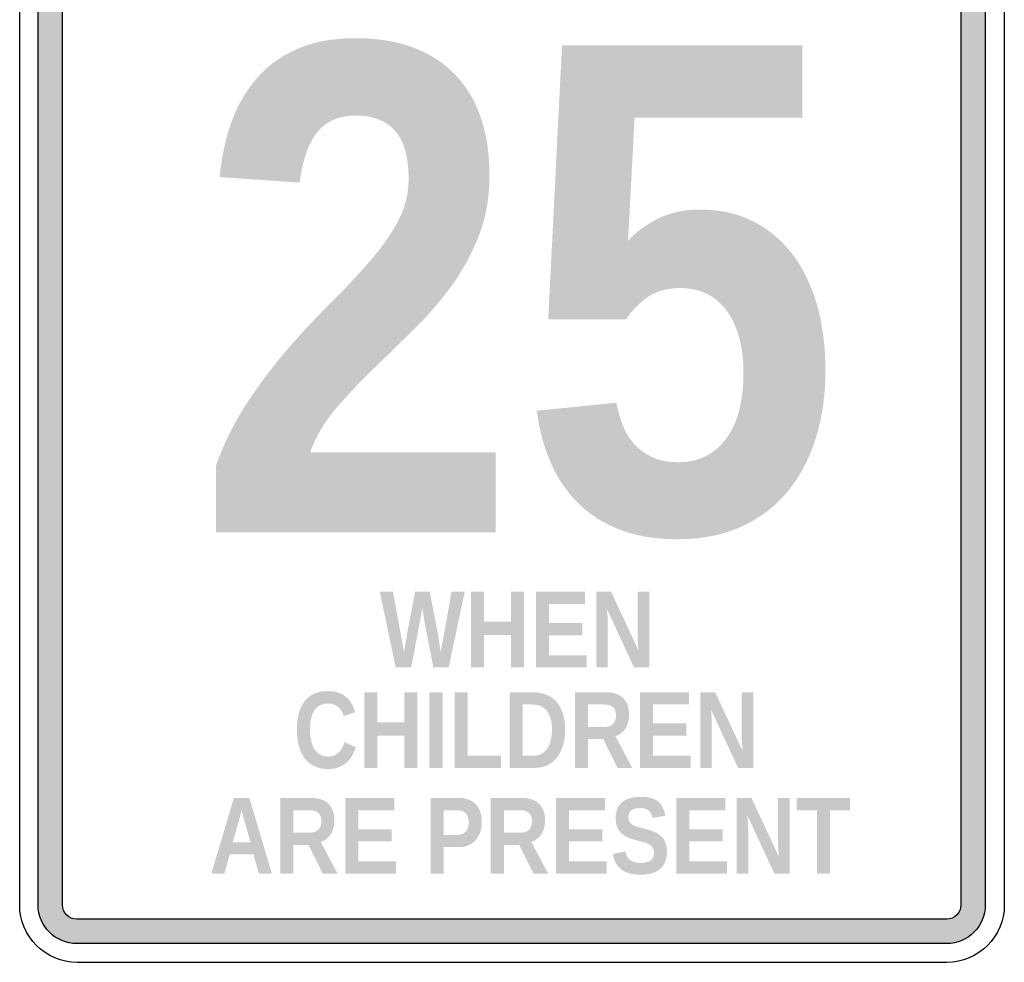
# Model space of a CAD drawing. Header units: inches. Extents: x -0.5 to 0.5, y -0.94 to 0.94.
# Tile 1 of 2: x -0.5 to 0.5, y -0.94 to 0.02. Entities that reach past the tile are written whole.
import ezdxf

# ---------------------------------------------------------------- set-up
doc = ezdxf.new("R2010")
doc.units = ezdxf.units.IN
doc.header["$MEASUREMENT"] = 0

msp = doc.modelspace()

# ---------------------------------------------------------------- hatches: boundary and pattern name
h = msp.add_hatch(color=7)
edge = h.paths.add_edge_path()
edge.add_line((0.4414, 0.4188), (-0.4419, 0.4188))
edge.add_spline(control_points=[(-0.4419, 0.4188), (-0.4637, 0.4188), (-0.4813, 0.4011), (-0.4813, 0.3794)], knot_values=[0, 0, 0, 0, 1, 1, 1, 1], degree=3, periodic=0)
edge.add_line((-0.4813, 0.3794), (-0.4813, -0.8808))
edge.add_spline(control_points=[(-0.4813, -0.8808), (-0.4813, -0.9026), (-0.4637, -0.9202), (-0.4419, -0.9202)], knot_values=[0, 0, 0, 0, 1, 1, 1, 1], degree=3, periodic=0)
edge.add_line((-0.4419, -0.9202), (0.4414, -0.9202))
edge.add_spline(control_points=[(0.4414, -0.9202), (0.4518, -0.9202), (0.4618, -0.9161), (0.4692, -0.9087), (0.4766, -0.9013), (0.4807, -0.8913), (0.4807, -0.8808)], knot_values=[0, 0, 0, 0, 1, 1, 1, 2, 2, 2, 2], degree=3, periodic=0)
edge.add_line((0.4807, -0.8808), (0.4807, 0.3794))
edge.add_spline(control_points=[(0.4807, 0.3794), (0.4807, 0.3898), (0.4766, 0.3998), (0.4692, 0.4072), (0.4618, 0.4146), (0.4518, 0.4188), (0.4414, 0.4188)], knot_values=[0, 0, 0, 0, 1, 1, 1, 2, 2, 2, 2], degree=3, periodic=0)
edge = h.paths.add_edge_path(flags=0)
edge.add_spline(control_points=[(0.4414, 0.394), (0.4494, 0.394), (0.4559, 0.3874), (0.4559, 0.3794)], knot_values=[0, 0, 0, 0, 1, 1, 1, 1], degree=3, periodic=0)
edge.add_line((0.4559, 0.3794), (0.4559, -0.8808))
edge.add_spline(control_points=[(0.4559, -0.8808), (0.4559, -0.8889), (0.4494, -0.8954), (0.4414, -0.8954)], knot_values=[0, 0, 0, 0, 1, 1, 1, 1], degree=3, periodic=0)
edge.add_line((0.4414, -0.8954), (-0.4419, -0.8954))
edge.add_spline(control_points=[(-0.4419, -0.8954), (-0.45, -0.8954), (-0.4565, -0.8889), (-0.4565, -0.8808)], knot_values=[0, 0, 0, 0, 1, 1, 1, 1], degree=3, periodic=0)
edge.add_line((-0.4565, -0.8808), (-0.4565, 0.3794))
edge.add_spline(control_points=[(-0.4565, 0.3794), (-0.4565, 0.3832), (-0.455, 0.3869), (-0.4522, 0.3897), (-0.4495, 0.3924), (-0.4458, 0.394), (-0.4419, 0.394)], knot_values=[0, 0, 0, 0, 1, 1, 1, 2, 2, 2, 2], degree=3, periodic=0)
edge.add_line((-0.4419, 0.394), (0.4414, 0.394))
h = msp.add_hatch(color=7)
edge = h.paths.add_edge_path()
edge.add_line((-0.3005, -0.5024), (-0.3005, -0.434))
edge.add_spline(control_points=[(-0.3005, -0.434), (-0.2914, -0.4094), (-0.2802, -0.3872), (-0.2668, -0.3675), (-0.2535, -0.3477), (-0.2396, -0.3296), (-0.2251, -0.3131), (-0.2105, -0.2966), (-0.1962, -0.2812), (-0.1819, -0.2671), (-0.1676, -0.2529), (-0.1548, -0.2392), (-0.1435, -0.226), (-0.1321, -0.2128), (-0.1229, -0.1995), (-0.1157, -0.1862), (-0.1086, -0.1728), (-0.105, -0.1587), (-0.105, -0.1437), (-0.105, -0.1217), (-0.1095, -0.1054), (-0.1185, -0.0949), (-0.1275, -0.0844), (-0.1408, -0.0791), (-0.1584, -0.0791), (-0.1757, -0.0791), (-0.1888, -0.0848), (-0.1979, -0.0961), (-0.2069, -0.1075), (-0.2128, -0.1245), (-0.2156, -0.1472)], knot_values=[0, 0, 0, 0, 1, 1, 1, 2, 2, 2, 3, 3, 3, 4, 4, 4, 5, 5, 5, 6, 6, 6, 7, 7, 7, 8, 8, 8, 9, 9, 9, 10, 10, 10, 10], degree=3, periodic=0)
edge.add_line((-0.2156, -0.1472), (-0.297, -0.1416))
edge.add_spline(control_points=[(-0.297, -0.1416), (-0.2951, -0.1222), (-0.2912, -0.1039), (-0.2853, -0.0868), (-0.2793, -0.0698), (-0.2708, -0.0548), (-0.2598, -0.0419), (-0.2488, -0.029), (-0.235, -0.0189), (-0.2184, -0.0116), (-0.2018, -0.0042), (-0.1819, -0.0005), (-0.1587, -0.0005), (-0.137, -0.0005), (-0.1177, -0.0036), (-0.1008, -0.0098), (-0.084, -0.016), (-0.0697, -0.0251), (-0.0582, -0.037), (-0.0466, -0.0489), (-0.0378, -0.0635), (-0.0318, -0.0807), (-0.0259, -0.0979), (-0.0229, -0.1175), (-0.0229, -0.1395), (-0.0229, -0.1627), (-0.0266, -0.1836), (-0.0341, -0.2023), (-0.0416, -0.221), (-0.0512, -0.2383), (-0.0629, -0.2541), (-0.0746, -0.2699), (-0.0876, -0.2847), (-0.1019, -0.2985)], knot_values=[0, 0, 0, 0, 1, 1, 1, 2, 2, 2, 3, 3, 3, 4, 4, 4, 5, 5, 5, 6, 6, 6, 7, 7, 7, 8, 8, 8, 9, 9, 9, 10, 10, 10, 11, 11, 11, 11], degree=3, periodic=0)
edge.add_line((-0.1019, -0.2985), (-0.1433, -0.3389))
edge.add_spline(control_points=[(-0.1433, -0.3389), (-0.1568, -0.352), (-0.1692, -0.3652), (-0.1803, -0.3785), (-0.1914, -0.3919), (-0.1997, -0.4061), (-0.205, -0.4213)], knot_values=[0, 0, 0, 0, 1, 1, 1, 2, 2, 2, 2], degree=3, periodic=0)
edge.add_line((-0.205, -0.4213), (-0.0166, -0.4213))
edge.add_line((-0.0166, -0.4213), (-0.0166, -0.5024))
edge.add_line((-0.0166, -0.5024), (-0.3005, -0.5024))
h = msp.add_hatch(color=7)
edge = h.paths.add_edge_path()
edge.add_spline(control_points=[(0.3183, -0.3378), (0.3183, -0.3626), (0.3151, -0.3855), (0.3086, -0.4064), (0.3022, -0.4274), (0.2927, -0.4455), (0.28, -0.4608), (0.2674, -0.4762), (0.2517, -0.4881), (0.233, -0.4966), (0.2143, -0.5052), (0.1926, -0.5094), (0.1681, -0.5094), (0.1454, -0.5094), (0.1256, -0.5061), (0.1087, -0.4994), (0.0919, -0.4928), (0.0777, -0.4835), (0.0661, -0.4717), (0.0545, -0.4599), (0.0454, -0.446), (0.0387, -0.4301), (0.032, -0.4142), (0.0275, -0.3971), (0.0252, -0.3789)], knot_values=[0, 0, 0, 0, 1, 1, 1, 2, 2, 2, 3, 3, 3, 4, 4, 4, 5, 5, 5, 6, 6, 6, 7, 7, 7, 8, 8, 8, 8], degree=3, periodic=0)
edge.add_line((0.0252, -0.3789), (0.1059, -0.3708))
edge.add_spline(control_points=[(0.1059, -0.3708), (0.1076, -0.3785), (0.1097, -0.386), (0.1124, -0.3933), (0.1151, -0.4005), (0.119, -0.4069), (0.124, -0.4126), (0.129, -0.4182), (0.1352, -0.4227), (0.1424, -0.4261), (0.1497, -0.4295), (0.1586, -0.4312), (0.1691, -0.4312), (0.1892, -0.4312), (0.2053, -0.4233), (0.2172, -0.4077), (0.2291, -0.392), (0.2351, -0.3694), (0.2351, -0.3399), (0.2351, -0.3268), (0.2336, -0.315), (0.2307, -0.3045), (0.2278, -0.2939), (0.2236, -0.2849), (0.2181, -0.2774), (0.2126, -0.2699), (0.2058, -0.2642), (0.1979, -0.2602), (0.1899, -0.2563), (0.1809, -0.2543), (0.1709, -0.2543), (0.1575, -0.2543), (0.1465, -0.2574), (0.1377, -0.2636), (0.1289, -0.2698), (0.1216, -0.2773), (0.1158, -0.2862)], knot_values=[0, 0, 0, 0, 1, 1, 1, 2, 2, 2, 3, 3, 3, 4, 4, 4, 5, 5, 5, 6, 6, 6, 7, 7, 7, 8, 8, 8, 9, 9, 9, 10, 10, 10, 11, 11, 11, 12, 12, 12, 12], degree=3, periodic=0)
edge.add_line((0.1158, -0.2862), (0.0368, -0.2862))
edge.add_line((0.0368, -0.2862), (0.0508, -0.0079))
edge.add_line((0.0508, -0.0079), (0.2948, -0.0079))
edge.add_line((0.2948, -0.0079), (0.2948, -0.0812))
edge.add_line((0.2948, -0.0812), (0.1245, -0.0812))
edge.add_line((0.1245, -0.0812), (0.1179, -0.2062))
edge.add_spline(control_points=[(0.1179, -0.2062), (0.1258, -0.1975), (0.1359, -0.1901), (0.1482, -0.1839), (0.1605, -0.1777), (0.1748, -0.1746), (0.1912, -0.1746), (0.2111, -0.1746), (0.229, -0.1786), (0.2447, -0.1865), (0.2605, -0.1945), (0.2739, -0.2056), (0.2848, -0.2199), (0.2956, -0.2341), (0.3039, -0.2513), (0.3097, -0.2713), (0.3154, -0.2913), (0.3183, -0.3135), (0.3183, -0.3378)], knot_values=[0, 0, 0, 0, 1, 1, 1, 2, 2, 2, 3, 3, 3, 4, 4, 4, 5, 5, 5, 6, 6, 6, 6], degree=3, periodic=0)
h = msp.add_hatch(color=7)
edge = h.paths.add_edge_path()
edge.add_line((-0.0643, -0.6396), (-0.0799, -0.6396))
edge.add_line((-0.0799, -0.6396), (-0.0885, -0.5951))
edge.add_spline(control_points=[(-0.0885, -0.5951), (-0.0888, -0.5938), (-0.089, -0.5922), (-0.0893, -0.5903)], knot_values=[0, 0, 0, 0, 1, 1, 1, 1], degree=3, periodic=0)
edge.add_line((-0.0893, -0.5903), (-0.0902, -0.5849))
edge.add_spline(control_points=[(-0.0902, -0.5849), (-0.0906, -0.5829), (-0.0909, -0.5808), (-0.0911, -0.5787)], knot_values=[0, 0, 0, 0, 1, 1, 1, 1], degree=3, periodic=0)
edge.add_spline(control_points=[(-0.0911, -0.5787), (-0.0911, -0.5787), (-0.0914, -0.5808), (-0.0921, -0.585)], knot_values=[0, 0, 0, 0, 1, 1, 1, 1], degree=3, periodic=0)
edge.add_spline(control_points=[(-0.0921, -0.585), (-0.0921, -0.585), (-0.0922, -0.5859), (-0.0925, -0.5877), (-0.0927, -0.5886), (-0.0928, -0.5895), (-0.093, -0.5904)], knot_values=[0, 0, 0, 0, 1, 1, 1, 2, 2, 2, 2], degree=3, periodic=0)
edge.add_line((-0.093, -0.5904), (-0.0935, -0.5929))
edge.add_spline(control_points=[(-0.0935, -0.5929), (-0.0936, -0.5937), (-0.0938, -0.5945), (-0.0939, -0.5951)], knot_values=[0, 0, 0, 0, 1, 1, 1, 1], degree=3, periodic=0)
edge.add_line((-0.0939, -0.5951), (-0.1024, -0.6396))
edge.add_line((-0.1024, -0.6396), (-0.1181, -0.6396))
edge.add_line((-0.1181, -0.6396), (-0.1343, -0.5627))
edge.add_line((-0.1343, -0.5627), (-0.1209, -0.5627))
edge.add_line((-0.1209, -0.5627), (-0.1131, -0.6055))
edge.add_line((-0.1131, -0.6055), (-0.1118, -0.6124))
edge.add_line((-0.1118, -0.6124), (-0.1107, -0.6184))
edge.add_spline(control_points=[(-0.1107, -0.6184), (-0.1104, -0.6205), (-0.11, -0.6225), (-0.1097, -0.6244)], knot_values=[0, 0, 0, 0, 1, 1, 1, 1], degree=3, periodic=0)
edge.add_line((-0.1097, -0.6244), (-0.1084, -0.6165))
edge.add_spline(control_points=[(-0.1084, -0.6165), (-0.1084, -0.6165), (-0.1082, -0.6154), (-0.1079, -0.6131)], knot_values=[0, 0, 0, 0, 1, 1, 1, 1], degree=3, periodic=0)
edge.add_line((-0.1079, -0.6131), (-0.1072, -0.6097))
edge.add_line((-0.1072, -0.6097), (-0.1067, -0.6064))
edge.add_line((-0.1067, -0.6064), (-0.1062, -0.6036))
edge.add_line((-0.1062, -0.6036), (-0.0984, -0.5627))
edge.add_line((-0.0984, -0.5627), (-0.0836, -0.5627))
edge.add_line((-0.0836, -0.5627), (-0.0756, -0.6036))
edge.add_spline(control_points=[(-0.0756, -0.6036), (-0.0754, -0.6045), (-0.0753, -0.6055), (-0.0751, -0.6065)], knot_values=[0, 0, 0, 0, 1, 1, 1, 1], degree=3, periodic=0)
edge.add_line((-0.0751, -0.6065), (-0.0746, -0.6099))
edge.add_spline(control_points=[(-0.0746, -0.6099), (-0.0744, -0.6111), (-0.0742, -0.6122), (-0.074, -0.6133), (-0.0739, -0.6145), (-0.0737, -0.6156), (-0.0735, -0.6167)], knot_values=[0, 0, 0, 0, 1, 1, 1, 2, 2, 2, 2], degree=3, periodic=0)
edge.add_line((-0.0735, -0.6167), (-0.0725, -0.6244))
edge.add_spline(control_points=[(-0.0725, -0.6244), (-0.0725, -0.6244), (-0.0721, -0.6223), (-0.0714, -0.6181)], knot_values=[0, 0, 0, 0, 1, 1, 1, 1], degree=3, periodic=0)
edge.add_spline(control_points=[(-0.0714, -0.6181), (-0.0714, -0.6181), (-0.071, -0.616), (-0.0702, -0.6119), (-0.0698, -0.6097), (-0.0694, -0.6076), (-0.069, -0.6055)], knot_values=[0, 0, 0, 0, 1, 1, 1, 2, 2, 2, 2], degree=3, periodic=0)
edge.add_line((-0.069, -0.6055), (-0.0614, -0.5627))
edge.add_line((-0.0614, -0.5627), (-0.048, -0.5627))
edge.add_line((-0.048, -0.5627), (-0.0643, -0.6396))
for points in [[(-0.0011, -0.6396), (-0.0011, -0.6067), (-0.0286, -0.6067), (-0.0286, -0.6396), (-0.0418, -0.6396), (-0.0418, -0.5627), (-0.0286, -0.5627), (-0.0286, -0.5933), (-0.0011, -0.5933), (-0.0011, -0.5627), (0.0121, -0.5627), (0.0121, -0.6396), (-0.0011, -0.6396)], [(0.0244, -0.6396), (0.0244, -0.5627), (0.074, -0.5627), (0.074, -0.5752), (0.0376, -0.5752), (0.0376, -0.5945), (0.0713, -0.5945), (0.0713, -0.6069), (0.0376, -0.6069), (0.0376, -0.6272), (0.0758, -0.6272), (0.0758, -0.6396), (0.0244, -0.6396)], [(-0.1093, -0.7417), (-0.1093, -0.7088), (-0.1367, -0.7088), (-0.1367, -0.7417), (-0.1499, -0.7417), (-0.1499, -0.6648), (-0.1367, -0.6648), (-0.1367, -0.6954), (-0.1093, -0.6954), (-0.1093, -0.6648), (-0.0961, -0.6648), (-0.0961, -0.7417), (-0.1093, -0.7417)], [(-0.0838, -0.7417), (-0.0838, -0.6648), (-0.0705, -0.6648), (-0.0705, -0.7417), (-0.0838, -0.7417)], [(-0.0583, -0.7417), (-0.0583, -0.6648), (-0.0451, -0.6648), (-0.0451, -0.7293), (-0.0112, -0.7293), (-0.0112, -0.7417), (-0.0583, -0.7417)], [(0.1301, -0.7417), (0.1301, -0.6648), (0.1797, -0.6648), (0.1797, -0.6773), (0.1433, -0.6773), (0.1433, -0.6966), (0.1769, -0.6966), (0.1769, -0.709), (0.1433, -0.709), (0.1433, -0.7293), (0.1815, -0.7293), (0.1815, -0.7417), (0.1301, -0.7417)], [(-0.1692, -0.8491), (-0.1692, -0.7722), (-0.1196, -0.7722), (-0.1196, -0.7847), (-0.156, -0.7847), (-0.156, -0.804), (-0.1223, -0.804), (-0.1223, -0.8164), (-0.156, -0.8164), (-0.156, -0.8367), (-0.1178, -0.8367), (-0.1178, -0.8491), (-0.1692, -0.8491)], [(0.0447, -0.8491), (0.0447, -0.7722), (0.0943, -0.7722), (0.0943, -0.7847), (0.0579, -0.7847), (0.0579, -0.804), (0.0916, -0.804), (0.0916, -0.8164), (0.0579, -0.8164), (0.0579, -0.8367), (0.0961, -0.8367), (0.0961, -0.8491), (0.0447, -0.8491)], [(0.167, -0.8491), (0.167, -0.7722), (0.2166, -0.7722), (0.2166, -0.7847), (0.1802, -0.7847), (0.1802, -0.804), (0.2139, -0.804), (0.2139, -0.8164), (0.1802, -0.8164), (0.1802, -0.8367), (0.2184, -0.8367), (0.2184, -0.8491), (0.167, -0.8491)], [(0.3228, -0.7847), (0.3228, -0.8491), (0.3096, -0.8491), (0.3096, -0.7847), (0.2892, -0.7847), (0.2892, -0.7722), (0.3432, -0.7722), (0.3432, -0.7847), (0.3228, -0.7847)]]:
    msp.add_hatch(color=7).paths.add_polyline_path(points)
h = msp.add_hatch(color=7)
edge = h.paths.add_edge_path()
edge.add_line((0.1239, -0.6396), (0.0965, -0.5804))
edge.add_spline(control_points=[(0.0965, -0.5804), (0.0966, -0.582), (0.0967, -0.5836), (0.0969, -0.5852), (0.097, -0.5866), (0.0971, -0.5881), (0.0972, -0.5897), (0.0972, -0.5913), (0.0973, -0.5928), (0.0973, -0.5943)], knot_values=[0, 0, 0, 0, 1, 1, 1, 2, 2, 2, 3, 3, 3, 3], degree=3, periodic=0)
edge.add_line((0.0973, -0.5943), (0.0973, -0.6396))
edge.add_line((0.0973, -0.6396), (0.0855, -0.6396))
edge.add_line((0.0855, -0.6396), (0.0855, -0.5627))
edge.add_line((0.0855, -0.5627), (0.1006, -0.5627))
edge.add_line((0.1006, -0.5627), (0.1285, -0.6224))
edge.add_spline(control_points=[(0.1285, -0.6224), (0.1284, -0.6209), (0.1282, -0.6193), (0.1281, -0.6176), (0.128, -0.6162), (0.1279, -0.6146), (0.1278, -0.6128), (0.1277, -0.611), (0.1277, -0.6092), (0.1277, -0.6074)], knot_values=[0, 0, 0, 0, 1, 1, 1, 2, 2, 2, 3, 3, 3, 3], degree=3, periodic=0)
edge.add_line((0.1277, -0.6074), (0.1277, -0.5627))
edge.add_line((0.1277, -0.5627), (0.1394, -0.5627))
edge.add_line((0.1394, -0.5627), (0.1394, -0.6396))
edge.add_line((0.1394, -0.6396), (0.1239, -0.6396))
h = msp.add_hatch(color=7)
edge = h.paths.add_edge_path()
edge.add_spline(control_points=[(-0.1867, -0.7302), (-0.1842, -0.7302), (-0.1821, -0.7297), (-0.1802, -0.7289), (-0.1784, -0.728), (-0.1769, -0.7269), (-0.1755, -0.7255), (-0.1742, -0.7241), (-0.1731, -0.7226), (-0.1722, -0.7208), (-0.1713, -0.7191), (-0.1706, -0.7173), (-0.17, -0.7155)], knot_values=[0, 0, 0, 0, 1, 1, 1, 2, 2, 2, 3, 3, 3, 4, 4, 4, 4], degree=3, periodic=0)
edge.add_line((-0.17, -0.7155), (-0.1586, -0.7208))
edge.add_spline(control_points=[(-0.1586, -0.7208), (-0.1595, -0.7236), (-0.1607, -0.7263), (-0.1622, -0.729), (-0.1637, -0.7316), (-0.1655, -0.734), (-0.1678, -0.736), (-0.17, -0.738), (-0.1727, -0.7397), (-0.1758, -0.7409), (-0.1789, -0.7422), (-0.1825, -0.7428), (-0.1867, -0.7428), (-0.1921, -0.7428), (-0.1969, -0.7418), (-0.2009, -0.7398), (-0.2048, -0.7379), (-0.2081, -0.7351), (-0.2108, -0.7316), (-0.2134, -0.728), (-0.2153, -0.7238), (-0.2166, -0.7189), (-0.2178, -0.714), (-0.2185, -0.7087), (-0.2185, -0.7029), (-0.2185, -0.6969), (-0.2178, -0.6915), (-0.2166, -0.6867), (-0.2153, -0.6818), (-0.2134, -0.6777), (-0.2108, -0.6743), (-0.2083, -0.6709), (-0.205, -0.6683), (-0.2011, -0.6664), (-0.1972, -0.6646), (-0.1925, -0.6637), (-0.1872, -0.6637), (-0.1831, -0.6637), (-0.1795, -0.6642), (-0.1764, -0.6653), (-0.1733, -0.6663), (-0.1707, -0.6678), (-0.1684, -0.6697), (-0.1662, -0.6716), (-0.1643, -0.6739), (-0.1629, -0.6765), (-0.1614, -0.6791), (-0.1602, -0.6819), (-0.1594, -0.6851)], knot_values=[0, 0, 0, 0, 1, 1, 1, 2, 2, 2, 3, 3, 3, 4, 4, 4, 5, 5, 5, 6, 6, 6, 7, 7, 7, 8, 8, 8, 9, 9, 9, 10, 10, 10, 11, 11, 11, 12, 12, 12, 13, 13, 13, 14, 14, 14, 15, 15, 15, 16, 16, 16, 16], degree=3, periodic=0)
edge.add_line((-0.1594, -0.6851), (-0.171, -0.6889))
edge.add_spline(control_points=[(-0.171, -0.6889), (-0.1714, -0.6873), (-0.1721, -0.6857), (-0.1729, -0.6842), (-0.1738, -0.6827), (-0.1749, -0.6814), (-0.1762, -0.6802), (-0.1776, -0.679), (-0.1791, -0.6781), (-0.1809, -0.6774), (-0.1827, -0.6767), (-0.1847, -0.6763), (-0.187, -0.6763), (-0.1902, -0.6763), (-0.1929, -0.677), (-0.1952, -0.6782), (-0.1975, -0.6795), (-0.1994, -0.6813), (-0.2009, -0.6836), (-0.2023, -0.6859), (-0.2034, -0.6887), (-0.2041, -0.692), (-0.2048, -0.6952), (-0.2052, -0.6989), (-0.2052, -0.7029), (-0.2052, -0.7069), (-0.2048, -0.7106), (-0.2041, -0.7139), (-0.2034, -0.7172), (-0.2023, -0.7201), (-0.2008, -0.7225), (-0.1993, -0.7249), (-0.1974, -0.7268), (-0.1951, -0.7281), (-0.1928, -0.7295), (-0.19, -0.7302), (-0.1867, -0.7302)], knot_values=[0, 0, 0, 0, 1, 1, 1, 2, 2, 2, 3, 3, 3, 4, 4, 4, 5, 5, 5, 6, 6, 6, 7, 7, 7, 8, 8, 8, 9, 9, 9, 10, 10, 10, 11, 11, 11, 12, 12, 12, 12], degree=3, periodic=0)
h = msp.add_hatch(color=7)
edge = h.paths.add_edge_path()
edge.add_spline(control_points=[(0.054, -0.7027), (0.054, -0.7091), (0.0532, -0.7147), (0.0516, -0.7196), (0.05, -0.7245), (0.0478, -0.7285), (0.0451, -0.7318), (0.0423, -0.7351), (0.0391, -0.7375), (0.0353, -0.7392), (0.0316, -0.7409), (0.0275, -0.7417), (0.0232, -0.7417)], knot_values=[0, 0, 0, 0, 1, 1, 1, 2, 2, 2, 3, 3, 3, 4, 4, 4, 4], degree=3, periodic=0)
edge.add_line((0.0232, -0.7417), (-0.0023, -0.7417))
edge.add_line((-0.0023, -0.7417), (-0.0023, -0.6648))
edge.add_line((-0.0023, -0.6648), (0.0205, -0.6648))
edge.add_spline(control_points=[(0.0205, -0.6648), (0.0254, -0.6648), (0.0299, -0.6656), (0.034, -0.6671), (0.0381, -0.6685), (0.0416, -0.6708), (0.0446, -0.6739), (0.0475, -0.677), (0.0498, -0.681), (0.0515, -0.6857), (0.0531, -0.6905), (0.054, -0.6961), (0.054, -0.7027)], knot_values=[0, 0, 0, 0, 1, 1, 1, 2, 2, 2, 3, 3, 3, 4, 4, 4, 4], degree=3, periodic=0)
edge = h.paths.add_edge_path(flags=0)
edge.add_spline(control_points=[(0.0406, -0.7027), (0.0406, -0.6982), (0.0401, -0.6944), (0.0391, -0.6912), (0.0381, -0.688), (0.0367, -0.6853), (0.035, -0.6833), (0.0332, -0.6812), (0.031, -0.6797), (0.0285, -0.6787), (0.026, -0.6778), (0.0233, -0.6773), (0.0203, -0.6773)], knot_values=[0, 0, 0, 0, 1, 1, 1, 2, 2, 2, 3, 3, 3, 4, 4, 4, 4], degree=3, periodic=0)
edge.add_line((0.0203, -0.6773), (0.0109, -0.6773))
edge.add_line((0.0109, -0.6773), (0.0109, -0.7293))
edge.add_line((0.0109, -0.7293), (0.0221, -0.7293))
edge.add_spline(control_points=[(0.0221, -0.7293), (0.0248, -0.7293), (0.0272, -0.7287), (0.0295, -0.7276), (0.0318, -0.7265), (0.0337, -0.7248), (0.0354, -0.7225), (0.037, -0.7203), (0.0383, -0.7175), (0.0392, -0.7142), (0.0402, -0.7109), (0.0406, -0.7071), (0.0406, -0.7027)], knot_values=[0, 0, 0, 0, 1, 1, 1, 2, 2, 2, 3, 3, 3, 4, 4, 4, 4], degree=3, periodic=0)
h = msp.add_hatch(color=7)
edge = h.paths.add_edge_path()
edge.add_line((0.1072, -0.7417), (0.0926, -0.7125))
edge.add_line((0.0926, -0.7125), (0.0771, -0.7125))
edge.add_line((0.0771, -0.7125), (0.0771, -0.7417))
edge.add_line((0.0771, -0.7417), (0.0639, -0.7417))
edge.add_line((0.0639, -0.7417), (0.0639, -0.6648))
edge.add_line((0.0639, -0.6648), (0.0954, -0.6648))
edge.add_spline(control_points=[(0.0954, -0.6648), (0.0993, -0.6648), (0.1028, -0.6654), (0.1057, -0.6664), (0.1087, -0.6675), (0.1111, -0.669), (0.1131, -0.671), (0.115, -0.673), (0.1165, -0.6754), (0.1175, -0.6782), (0.1184, -0.681), (0.1189, -0.6842), (0.1189, -0.6877), (0.1189, -0.6906), (0.1186, -0.6932), (0.1179, -0.6956), (0.1172, -0.698), (0.1162, -0.7001), (0.115, -0.702), (0.1137, -0.7038), (0.1123, -0.7054), (0.1106, -0.7067), (0.1089, -0.7079), (0.107, -0.7088), (0.105, -0.7094)], knot_values=[0, 0, 0, 0, 1, 1, 1, 2, 2, 2, 3, 3, 3, 4, 4, 4, 5, 5, 5, 6, 6, 6, 7, 7, 7, 8, 8, 8, 8], degree=3, periodic=0)
edge.add_line((0.105, -0.7094), (0.1221, -0.7417))
edge.add_line((0.1221, -0.7417), (0.1072, -0.7417))
edge = h.paths.add_edge_path(flags=0)
edge.add_spline(control_points=[(0.1056, -0.6884), (0.1056, -0.6846), (0.1046, -0.6819), (0.1026, -0.68), (0.1006, -0.6782), (0.0977, -0.6773), (0.094, -0.6773)], knot_values=[0, 0, 0, 0, 1, 1, 1, 2, 2, 2, 2], degree=3, periodic=0)
edge.add_line((0.094, -0.6773), (0.0771, -0.6773))
edge.add_line((0.0771, -0.6773), (0.0771, -0.7))
edge.add_line((0.0771, -0.7), (0.0943, -0.7))
edge.add_spline(control_points=[(0.0943, -0.7), (0.0963, -0.7), (0.098, -0.6997), (0.0994, -0.6992), (0.1008, -0.6986), (0.102, -0.6978), (0.1029, -0.6968), (0.1038, -0.6957), (0.1045, -0.6945), (0.105, -0.6931), (0.1054, -0.6917), (0.1056, -0.6901), (0.1056, -0.6884)], knot_values=[0, 0, 0, 0, 1, 1, 1, 2, 2, 2, 3, 3, 3, 4, 4, 4, 4], degree=3, periodic=0)
h = msp.add_hatch(color=7)
edge = h.paths.add_edge_path()
edge.add_line((0.2296, -0.7417), (0.2021, -0.6825))
edge.add_spline(control_points=[(0.2021, -0.6825), (0.2023, -0.6841), (0.2024, -0.6857), (0.2025, -0.6873), (0.2027, -0.6887), (0.2027, -0.6902), (0.2028, -0.6918), (0.2029, -0.6934), (0.2029, -0.6949), (0.2029, -0.6964)], knot_values=[0, 0, 0, 0, 1, 1, 1, 2, 2, 2, 3, 3, 3, 3], degree=3, periodic=0)
edge.add_line((0.2029, -0.6964), (0.2029, -0.7417))
edge.add_line((0.2029, -0.7417), (0.1912, -0.7417))
edge.add_line((0.1912, -0.7417), (0.1912, -0.6648))
edge.add_line((0.1912, -0.6648), (0.2063, -0.6648))
edge.add_line((0.2063, -0.6648), (0.2342, -0.7245))
edge.add_spline(control_points=[(0.2342, -0.7245), (0.234, -0.723), (0.2339, -0.7214), (0.2338, -0.7197), (0.2337, -0.7183), (0.2336, -0.7167), (0.2335, -0.7149), (0.2334, -0.7131), (0.2333, -0.7113), (0.2333, -0.7095)], knot_values=[0, 0, 0, 0, 1, 1, 1, 2, 2, 2, 3, 3, 3, 3], degree=3, periodic=0)
edge.add_line((0.2333, -0.7095), (0.2333, -0.6648))
edge.add_line((0.2333, -0.6648), (0.2451, -0.6648))
edge.add_line((0.2451, -0.6648), (0.2451, -0.7417))
edge.add_line((0.2451, -0.7417), (0.2296, -0.7417))
h = msp.add_hatch(color=7)
h.paths.add_polyline_path([(-0.257, -0.8491), (-0.2626, -0.8295), (-0.2866, -0.8295), (-0.2922, -0.8491), (-0.3054, -0.8491), (-0.2824, -0.7722), (-0.2668, -0.7722), (-0.2439, -0.8491), (-0.257, -0.8491)])
edge = h.paths.add_edge_path(flags=0)
edge.add_spline(control_points=[(-0.2718, -0.7953), (-0.2718, -0.7953), (-0.2721, -0.794), (-0.2729, -0.7914)], knot_values=[0, 0, 0, 0, 1, 1, 1, 1], degree=3, periodic=0)
edge.add_spline(control_points=[(-0.2729, -0.7914), (-0.2732, -0.7901), (-0.2735, -0.7889), (-0.2737, -0.7879)], knot_values=[0, 0, 0, 0, 1, 1, 1, 1], degree=3, periodic=0)
edge.add_line((-0.2737, -0.7879), (-0.2744, -0.7852))
edge.add_spline(control_points=[(-0.2744, -0.7852), (-0.2745, -0.7845), (-0.2746, -0.7841), (-0.2746, -0.7841)], knot_values=[0, 0, 0, 0, 1, 1, 1, 1], degree=3, periodic=0)
edge.add_spline(control_points=[(-0.2746, -0.7841), (-0.2746, -0.7842), (-0.2747, -0.7846), (-0.2749, -0.7853), (-0.275, -0.786), (-0.2752, -0.7868), (-0.2755, -0.7879), (-0.2757, -0.7889), (-0.276, -0.7901), (-0.2763, -0.7914)], knot_values=[0, 0, 0, 0, 1, 1, 1, 2, 2, 2, 3, 3, 3, 3], degree=3, periodic=0)
edge.add_line((-0.2763, -0.7914), (-0.2774, -0.7953))
edge.add_line((-0.2774, -0.7953), (-0.2837, -0.8174))
edge.add_line((-0.2837, -0.8174), (-0.2655, -0.8174))
edge.add_line((-0.2655, -0.8174), (-0.2718, -0.7953))
h = msp.add_hatch(color=7)
edge = h.paths.add_edge_path()
edge.add_line((-0.1921, -0.8491), (-0.2067, -0.8199))
edge.add_line((-0.2067, -0.8199), (-0.2222, -0.8199))
edge.add_line((-0.2222, -0.8199), (-0.2222, -0.8491))
edge.add_line((-0.2222, -0.8491), (-0.2354, -0.8491))
edge.add_line((-0.2354, -0.8491), (-0.2354, -0.7722))
edge.add_line((-0.2354, -0.7722), (-0.2039, -0.7722))
edge.add_spline(control_points=[(-0.2039, -0.7722), (-0.2, -0.7722), (-0.1965, -0.7728), (-0.1936, -0.7738), (-0.1906, -0.7749), (-0.1882, -0.7764), (-0.1862, -0.7784), (-0.1842, -0.7804), (-0.1828, -0.7828), (-0.1818, -0.7856), (-0.1809, -0.7884), (-0.1804, -0.7916), (-0.1804, -0.7951), (-0.1804, -0.798), (-0.1807, -0.8007), (-0.1814, -0.803), (-0.1821, -0.8054), (-0.1831, -0.8075), (-0.1843, -0.8094), (-0.1855, -0.8113), (-0.187, -0.8128), (-0.1887, -0.8141), (-0.1904, -0.8153), (-0.1923, -0.8162), (-0.1943, -0.8168)], knot_values=[0, 0, 0, 0, 1, 1, 1, 2, 2, 2, 3, 3, 3, 4, 4, 4, 5, 5, 5, 6, 6, 6, 7, 7, 7, 8, 8, 8, 8], degree=3, periodic=0)
edge.add_line((-0.1943, -0.8168), (-0.1772, -0.8491))
edge.add_line((-0.1772, -0.8491), (-0.1921, -0.8491))
edge = h.paths.add_edge_path(flags=0)
edge.add_spline(control_points=[(-0.1936, -0.7958), (-0.1936, -0.7921), (-0.1946, -0.7893), (-0.1967, -0.7875), (-0.1987, -0.7856), (-0.2016, -0.7847), (-0.2053, -0.7847)], knot_values=[0, 0, 0, 0, 1, 1, 1, 2, 2, 2, 2], degree=3, periodic=0)
edge.add_line((-0.2053, -0.7847), (-0.2222, -0.7847))
edge.add_line((-0.2222, -0.7847), (-0.2222, -0.8074))
edge.add_line((-0.2222, -0.8074), (-0.2049, -0.8074))
edge.add_spline(control_points=[(-0.2049, -0.8074), (-0.203, -0.8074), (-0.2013, -0.8071), (-0.1999, -0.8066), (-0.1984, -0.806), (-0.1973, -0.8052), (-0.1964, -0.8042), (-0.1955, -0.8031), (-0.1948, -0.8019), (-0.1943, -0.8005), (-0.1939, -0.7991), (-0.1936, -0.7975), (-0.1936, -0.7958)], knot_values=[0, 0, 0, 0, 1, 1, 1, 2, 2, 2, 3, 3, 3, 4, 4, 4, 4], degree=3, periodic=0)
h = msp.add_hatch(color=7)
edge = h.paths.add_edge_path()
edge.add_spline(control_points=[(-0.0307, -0.7966), (-0.0307, -0.7999), (-0.0311, -0.8031), (-0.032, -0.8061), (-0.033, -0.8092), (-0.0344, -0.8119), (-0.0363, -0.8143), (-0.0381, -0.8167), (-0.0405, -0.8186), (-0.0434, -0.82), (-0.0463, -0.8214), (-0.0498, -0.8221), (-0.0537, -0.8221)], knot_values=[0, 0, 0, 0, 1, 1, 1, 2, 2, 2, 3, 3, 3, 4, 4, 4, 4], degree=3, periodic=0)
edge.add_line((-0.0537, -0.8221), (-0.0694, -0.8221))
edge.add_line((-0.0694, -0.8221), (-0.0694, -0.8491))
edge.add_line((-0.0694, -0.8491), (-0.0826, -0.8491))
edge.add_line((-0.0826, -0.8491), (-0.0826, -0.7722))
edge.add_line((-0.0826, -0.7722), (-0.0543, -0.7722))
edge.add_spline(control_points=[(-0.0543, -0.7722), (-0.0502, -0.7722), (-0.0467, -0.7728), (-0.0438, -0.774), (-0.0408, -0.7752), (-0.0384, -0.7768), (-0.0364, -0.779), (-0.0345, -0.7811), (-0.0331, -0.7837), (-0.0321, -0.7867), (-0.0312, -0.7897), (-0.0307, -0.793), (-0.0307, -0.7966)], knot_values=[0, 0, 0, 0, 1, 1, 1, 2, 2, 2, 3, 3, 3, 4, 4, 4, 4], degree=3, periodic=0)
edge = h.paths.add_edge_path(flags=0)
edge.add_spline(control_points=[(-0.044, -0.7968), (-0.044, -0.7929), (-0.045, -0.7899), (-0.0469, -0.7878), (-0.0489, -0.7857), (-0.0518, -0.7847), (-0.0557, -0.7847)], knot_values=[0, 0, 0, 0, 1, 1, 1, 2, 2, 2, 2], degree=3, periodic=0)
edge.add_line((-0.0557, -0.7847), (-0.0694, -0.7847))
edge.add_line((-0.0694, -0.7847), (-0.0694, -0.8097))
edge.add_line((-0.0694, -0.8097), (-0.0554, -0.8097))
edge.add_spline(control_points=[(-0.0554, -0.8097), (-0.0534, -0.8097), (-0.0517, -0.8094), (-0.0503, -0.8087), (-0.0489, -0.8081), (-0.0477, -0.8072), (-0.0468, -0.8061), (-0.0458, -0.805), (-0.0451, -0.8036), (-0.0447, -0.8021), (-0.0442, -0.8005), (-0.044, -0.7987), (-0.044, -0.7968)], knot_values=[0, 0, 0, 0, 1, 1, 1, 2, 2, 2, 3, 3, 3, 4, 4, 4, 4], degree=3, periodic=0)
h = msp.add_hatch(color=7)
edge = h.paths.add_edge_path()
edge.add_line((0.0219, -0.8491), (0.0073, -0.8199))
edge.add_line((0.0073, -0.8199), (-0.0082, -0.8199))
edge.add_line((-0.0082, -0.8199), (-0.0082, -0.8491))
edge.add_line((-0.0082, -0.8491), (-0.0215, -0.8491))
edge.add_line((-0.0215, -0.8491), (-0.0215, -0.7722))
edge.add_line((-0.0215, -0.7722), (0.01, -0.7722))
edge.add_spline(control_points=[(0.01, -0.7722), (0.014, -0.7722), (0.0174, -0.7728), (0.0204, -0.7738), (0.0233, -0.7749), (0.0258, -0.7764), (0.0277, -0.7784), (0.0297, -0.7804), (0.0312, -0.7828), (0.0321, -0.7856), (0.0331, -0.7884), (0.0336, -0.7916), (0.0336, -0.7951), (0.0336, -0.798), (0.0332, -0.8007), (0.0325, -0.803), (0.0318, -0.8054), (0.0309, -0.8075), (0.0296, -0.8094), (0.0284, -0.8113), (0.0269, -0.8128), (0.0252, -0.8141), (0.0235, -0.8153), (0.0216, -0.8162), (0.0196, -0.8168)], knot_values=[0, 0, 0, 0, 1, 1, 1, 2, 2, 2, 3, 3, 3, 4, 4, 4, 5, 5, 5, 6, 6, 6, 7, 7, 7, 8, 8, 8, 8], degree=3, periodic=0)
edge.add_line((0.0196, -0.8168), (0.0367, -0.8491))
edge.add_line((0.0367, -0.8491), (0.0219, -0.8491))
edge = h.paths.add_edge_path(flags=0)
edge.add_spline(control_points=[(0.0203, -0.7958), (0.0203, -0.7921), (0.0193, -0.7893), (0.0173, -0.7875), (0.0153, -0.7856), (0.0124, -0.7847), (0.0087, -0.7847)], knot_values=[0, 0, 0, 0, 1, 1, 1, 2, 2, 2, 2], degree=3, periodic=0)
edge.add_line((0.0087, -0.7847), (-0.0082, -0.7847))
edge.add_line((-0.0082, -0.7847), (-0.0082, -0.8074))
edge.add_line((-0.0082, -0.8074), (0.009, -0.8074))
edge.add_spline(control_points=[(0.009, -0.8074), (0.011, -0.8074), (0.0127, -0.8071), (0.0141, -0.8066), (0.0155, -0.806), (0.0167, -0.8052), (0.0176, -0.8042), (0.0185, -0.8031), (0.0192, -0.8019), (0.0196, -0.8005), (0.0201, -0.7991), (0.0203, -0.7975), (0.0203, -0.7958)], knot_values=[0, 0, 0, 0, 1, 1, 1, 2, 2, 2, 3, 3, 3, 4, 4, 4, 4], degree=3, periodic=0)
h = msp.add_hatch(color=7)
edge = h.paths.add_edge_path()
edge.add_spline(control_points=[(0.1573, -0.827), (0.1573, -0.8305), (0.1568, -0.8336), (0.1557, -0.8365), (0.1547, -0.8394), (0.1531, -0.8418), (0.1509, -0.8438), (0.1487, -0.8459), (0.1459, -0.8475), (0.1425, -0.8486), (0.139, -0.8497), (0.135, -0.8502), (0.1302, -0.8502), (0.1261, -0.8502), (0.1224, -0.8498), (0.1192, -0.8489), (0.116, -0.848), (0.1133, -0.8466), (0.111, -0.8448), (0.1087, -0.843), (0.1068, -0.8408), (0.1054, -0.8382), (0.104, -0.8356), (0.103, -0.8325), (0.1024, -0.8291)], knot_values=[0, 0, 0, 0, 1, 1, 1, 2, 2, 2, 3, 3, 3, 4, 4, 4, 5, 5, 5, 6, 6, 6, 7, 7, 7, 8, 8, 8, 8], degree=3, periodic=0)
edge.add_line((0.1024, -0.8291), (0.1151, -0.8265))
edge.add_spline(control_points=[(0.1151, -0.8265), (0.1155, -0.8282), (0.116, -0.8298), (0.1167, -0.8312), (0.1174, -0.8327), (0.1183, -0.8339), (0.1195, -0.8349), (0.1208, -0.836), (0.1223, -0.8368), (0.1241, -0.8373), (0.1259, -0.8379), (0.128, -0.8382), (0.1306, -0.8382), (0.1351, -0.8382), (0.1385, -0.8373), (0.1409, -0.8357), (0.1433, -0.834), (0.1444, -0.8314), (0.1444, -0.8279), (0.1444, -0.8258), (0.144, -0.8241), (0.143, -0.8227), (0.1421, -0.8214), (0.1408, -0.8203), (0.1392, -0.8194), (0.1376, -0.8185), (0.1358, -0.8178), (0.1338, -0.8172), (0.1317, -0.8166), (0.1296, -0.8161), (0.1273, -0.8155)], knot_values=[0, 0, 0, 0, 1, 1, 1, 2, 2, 2, 3, 3, 3, 4, 4, 4, 5, 5, 5, 6, 6, 6, 7, 7, 7, 8, 8, 8, 9, 9, 9, 10, 10, 10, 10], degree=3, periodic=0)
edge.add_spline(control_points=[(0.1273, -0.8155), (0.1273, -0.8155), (0.1255, -0.815), (0.1219, -0.8139), (0.1201, -0.8134), (0.1184, -0.8127), (0.1168, -0.812), (0.1152, -0.8112), (0.1137, -0.8103), (0.1123, -0.8092), (0.1109, -0.8082), (0.1096, -0.8069), (0.1086, -0.8053), (0.1076, -0.8038), (0.1068, -0.802), (0.1062, -0.7999), (0.1056, -0.7978), (0.1053, -0.7954), (0.1053, -0.7926), (0.1053, -0.7888), (0.1059, -0.7855), (0.1072, -0.7828), (0.1084, -0.78), (0.1102, -0.7778), (0.1124, -0.7761), (0.1147, -0.7743), (0.1173, -0.7731), (0.1204, -0.7723), (0.1234, -0.7715), (0.1268, -0.7711), (0.1304, -0.7711), (0.1345, -0.7711), (0.1381, -0.7715), (0.141, -0.7722), (0.144, -0.773), (0.1464, -0.7742), (0.1484, -0.7758), (0.1504, -0.7774), (0.1519, -0.7794), (0.1531, -0.7819), (0.1542, -0.7843), (0.1551, -0.7871), (0.1556, -0.7903)], knot_values=[0, 0, 0, 0, 1, 1, 1, 2, 2, 2, 3, 3, 3, 4, 4, 4, 5, 5, 5, 6, 6, 6, 7, 7, 7, 8, 8, 8, 9, 9, 9, 10, 10, 10, 11, 11, 11, 12, 12, 12, 13, 13, 13, 14, 14, 14, 14], degree=3, periodic=0)
edge.add_line((0.1556, -0.7903), (0.1429, -0.7925))
edge.add_spline(control_points=[(0.1429, -0.7925), (0.1422, -0.7892), (0.1409, -0.7867), (0.1388, -0.785), (0.1368, -0.7833), (0.1339, -0.7825), (0.1302, -0.7825), (0.1279, -0.7825), (0.1259, -0.7827), (0.1244, -0.7832), (0.1228, -0.7837), (0.1216, -0.7844), (0.1207, -0.7852), (0.1198, -0.7861), (0.1191, -0.787), (0.1188, -0.7881), (0.1184, -0.7892), (0.1182, -0.7904), (0.1182, -0.7917), (0.1182, -0.7935), (0.1186, -0.7951), (0.1193, -0.7963), (0.12, -0.7975), (0.1211, -0.7986), (0.1224, -0.7994), (0.1238, -0.8002), (0.1254, -0.8009), (0.1272, -0.8015), (0.1291, -0.802), (0.1312, -0.8026), (0.1334, -0.8032), (0.1354, -0.8037), (0.1373, -0.8042), (0.1393, -0.8048), (0.1412, -0.8053), (0.143, -0.806), (0.1448, -0.8068), (0.1466, -0.8075), (0.1482, -0.8085), (0.1497, -0.8096), (0.1513, -0.8107), (0.1526, -0.812), (0.1537, -0.8136), (0.1548, -0.8152), (0.1557, -0.817), (0.1563, -0.8192), (0.157, -0.8214), (0.1573, -0.824), (0.1573, -0.827)], knot_values=[0, 0, 0, 0, 1, 1, 1, 2, 2, 2, 3, 3, 3, 4, 4, 4, 5, 5, 5, 6, 6, 6, 7, 7, 7, 8, 8, 8, 9, 9, 9, 10, 10, 10, 11, 11, 11, 12, 12, 12, 13, 13, 13, 14, 14, 14, 15, 15, 15, 16, 16, 16, 16], degree=3, periodic=0)
h = msp.add_hatch(color=7)
edge = h.paths.add_edge_path()
edge.add_line((0.2665, -0.8491), (0.239, -0.7899))
edge.add_spline(control_points=[(0.239, -0.7899), (0.2392, -0.7915), (0.2393, -0.7931), (0.2395, -0.7947), (0.2396, -0.7961), (0.2397, -0.7976), (0.2398, -0.7992), (0.2398, -0.8008), (0.2399, -0.8023), (0.2399, -0.8038)], knot_values=[0, 0, 0, 0, 1, 1, 1, 2, 2, 2, 3, 3, 3, 3], degree=3, periodic=0)
edge.add_line((0.2399, -0.8038), (0.2399, -0.8491))
edge.add_line((0.2399, -0.8491), (0.2281, -0.8491))
edge.add_line((0.2281, -0.8491), (0.2281, -0.7722))
edge.add_line((0.2281, -0.7722), (0.2432, -0.7722))
edge.add_line((0.2432, -0.7722), (0.2711, -0.8319))
edge.add_spline(control_points=[(0.2711, -0.8319), (0.2709, -0.8304), (0.2708, -0.8288), (0.2707, -0.8271), (0.2706, -0.8257), (0.2705, -0.8241), (0.2704, -0.8223), (0.2703, -0.8206), (0.2703, -0.8188), (0.2703, -0.8169)], knot_values=[0, 0, 0, 0, 1, 1, 1, 2, 2, 2, 3, 3, 3, 3], degree=3, periodic=0)
edge.add_line((0.2703, -0.8169), (0.2703, -0.7722))
edge.add_line((0.2703, -0.7722), (0.282, -0.7722))
edge.add_line((0.282, -0.7722), (0.282, -0.8491))
edge.add_line((0.282, -0.8491), (0.2665, -0.8491))

# ---------------------------------------------------------------- linework, layer by layer
at = {"color": 7}
for points in [[(-0.5, -0.8808), (-0.5, 0.3794)], [(-0.4813, -0.8808), (-0.4813, 0.3794)], [(-0.4565, -0.8808), (-0.4565, 0.3794)], [(0.4559, 0.3794), (0.4559, -0.8808)], [(0.4807, 0.3794), (0.4807, -0.8808)], [(0.5, 0.3794), (0.5, -0.8808)], [(0.4414, -0.8954), (-0.4419, -0.8954)], [(0.4414, -0.9202), (-0.4419, -0.9202)], [(0.4416, -0.9392), (-0.4416, -0.9392)]]:
    msp.add_lwpolyline(points, dxfattribs=at)
for points in [[(-0.4416, -0.9392), (-0.4739, -0.9392), (-0.5, -0.913), (-0.5, -0.8808)], [(-0.4419, -0.9202), (-0.4637, -0.9202), (-0.4813, -0.9026), (-0.4813, -0.8808)], [(-0.4419, -0.8954), (-0.45, -0.8954), (-0.4565, -0.8889), (-0.4565, -0.8808)], [(0.4807, -0.8808), (0.4807, -0.9026), (0.4631, -0.9202), (0.4414, -0.9202)], [(0.5, -0.8808), (0.5, -0.913), (0.4739, -0.9392), (0.4416, -0.9392)]]:
    msp.add_open_spline(points, degree=3, dxfattribs=at)
msp.add_open_spline([(0.4559, -0.8808), (0.4559, -0.8847), (0.4544, -0.8884), (0.4517, -0.8911), (0.4489, -0.8939), (0.4452, -0.8954), (0.4414, -0.8954)], degree=3, knots=[0, 0, 0, 0, 1, 1, 1, 2, 2, 2, 2], dxfattribs=at)

doc.saveas('drawing.dxf')
